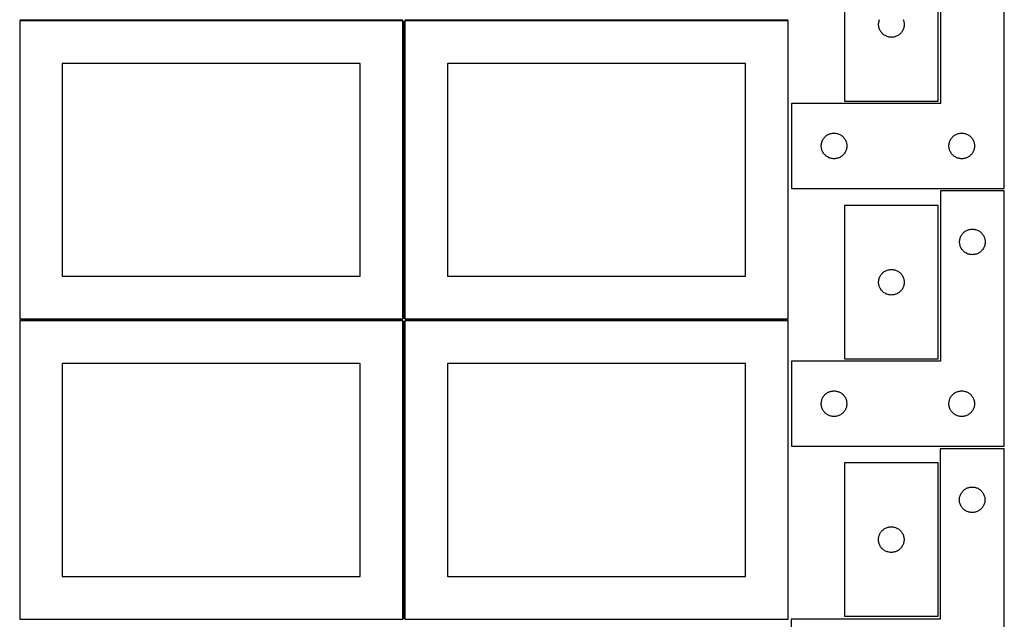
# Model space of a CAD drawing. Header units: millimetres. Extents: x 7 to 1243, y 7 to 2493.
# Tile 4 of 16: x 550 to 1243, y 429 to 852. Entities that reach past the tile are written whole.
import ezdxf

# ---------------------------------------------------------------- set-up
doc = ezdxf.new("R2010")
doc.units = ezdxf.units.MM
doc.layers.add('COMMON', color=5, linetype='CONTINUOUS', true_color=0x0000ff)
doc.layers.add('CUT', color=7, linetype='CONTINUOUS', true_color=0x000000)

msp = doc.modelspace()

# ---------------------------------------------------------------- linework, layer by layer
at = {"layer": 'COMMON'}
for p, q in [((549.583739, 851.791933), (819.583739, 851.791933)), ((820.333739, 851.041933), (820.333739, 641.041933)), ((821.08374, 851.791933), (1091.08374, 851.791933)), ((549.583739, 640.291932), (819.583739, 640.291932)), ((820.333739, 639.541932), (820.333739, 429.541932)), ((821.08374, 640.291932), (1091.08374, 640.291932))]:
    msp.add_line(p, q, dxfattribs=at)
at = {"layer": 'CUT'}
for p, q in [((1198.47761, 912.899019), (1198.47761, 792.899019)), ((1243.47761, 732.899019), (1243.47761, 912.899019)), ((1130.907782, 902.444124), (1130.907782, 794.444124)), ((1196.907782, 794.444124), (1196.907782, 902.444124)), ((819.583739, 851.041933), (549.583739, 851.041933)), ((549.583739, 851.041933), (549.583739, 641.041933)), ((819.583739, 641.041933), (819.583739, 851.041933)), ((1091.08374, 851.041933), (821.08374, 851.041933)), ((821.08374, 851.041933), (821.08374, 641.041933)), ((1091.08374, 641.041933), (1091.08374, 851.041933)), ((1154.907782, 848.444124), (1154.927052, 849.032752)), ((1154.927052, 847.855496), (1154.907782, 848.444124)), ((1154.927052, 849.032752), (1154.984778, 849.61886)), ((1154.984778, 847.269388), (1154.927052, 847.855496)), ((1154.984778, 849.61886), (1155.080714, 850.199937)), ((1155.080714, 846.688311), (1154.984778, 847.269388)), ((1155.080714, 850.199937), (1155.214449, 850.773495)), ((1155.214449, 846.114753), (1155.080714, 846.688311)), ((1155.214449, 850.773495), (1155.385411, 851.337079)), ((1155.385411, 851.337079), (1155.592866, 851.888275)), ((1172.222698, 851.888275), (1172.430153, 851.337079)), ((1172.430153, 851.337079), (1172.601114, 850.773495)), ((1172.601114, 850.773495), (1172.734849, 850.199937)), ((1172.734849, 846.688311), (1172.601114, 846.114753)), ((1172.734849, 850.199937), (1172.830786, 849.61886)), ((1172.830786, 847.269388), (1172.734849, 846.688311)), ((1172.830786, 849.61886), (1172.888512, 849.032752)), ((1172.888512, 847.855496), (1172.830786, 847.269388)), ((1172.888512, 849.032752), (1172.907782, 848.444124)), ((1172.907782, 848.444124), (1172.888512, 847.855496)), ((1155.385411, 845.551169), (1155.214449, 846.114753)), ((1155.592866, 844.999973), (1155.385411, 845.551169)), ((1155.835927, 844.463526), (1155.592866, 844.999973)), ((1156.113553, 843.944124), (1155.835927, 844.463526)), ((1156.424555, 843.443992), (1156.113553, 843.944124)), ((1156.767602, 842.965271), (1156.424555, 843.443992)), ((1157.141224, 842.510012), (1156.767602, 842.965271)), ((1157.543821, 842.080163), (1157.141224, 842.510012)), ((1157.97367, 841.677566), (1157.543821, 842.080163)), ((1158.428929, 841.303944), (1157.97367, 841.677566)), ((1158.90765, 840.960897), (1158.428929, 841.303944)), ((1159.407782, 840.649895), (1158.90765, 840.960897)), ((1159.927184, 840.372269), (1159.407782, 840.649895)), ((1160.463631, 840.129208), (1159.927184, 840.372269)), ((1161.014827, 839.921753), (1160.463631, 840.129208)), ((1161.578411, 839.750791), (1161.014827, 839.921753)), ((1162.151969, 839.617056), (1161.578411, 839.750791)), ((1162.733046, 839.52112), (1162.151969, 839.617056)), ((1165.663595, 839.617056), (1165.082518, 839.52112)), ((1166.237153, 839.750791), (1165.663595, 839.617056)), ((1166.800737, 839.921753), (1166.237153, 839.750791)), ((1167.351933, 840.129208), (1166.800737, 839.921753)), ((1167.88838, 840.372269), (1167.351933, 840.129208)), ((1168.407782, 840.649895), (1167.88838, 840.372269)), ((1168.907914, 840.960897), (1168.407782, 840.649895)), ((1169.386635, 841.303944), (1168.907914, 840.960897)), ((1169.841894, 841.677566), (1169.386635, 841.303944)), ((1170.271743, 842.080163), (1169.841894, 841.677566)), ((1170.67434, 842.510012), (1170.271743, 842.080163)), ((1171.047962, 842.965271), (1170.67434, 842.510012)), ((1171.391008, 843.443992), (1171.047962, 842.965271)), ((1171.702011, 843.944124), (1171.391008, 843.443992)), ((1171.979637, 844.463526), (1171.702011, 843.944124)), ((1172.222698, 844.999973), (1171.979637, 844.463526)), ((1172.430153, 845.551169), (1172.222698, 844.999973)), ((1172.601114, 846.114753), (1172.430153, 845.551169)), ((1163.319154, 839.463394), (1162.733046, 839.52112)), ((1163.907782, 839.444124), (1163.319154, 839.463394)), ((1164.49641, 839.463394), (1163.907782, 839.444124)), ((1165.082518, 839.52112), (1164.49641, 839.463394)), ((789.583739, 821.041933), (579.583739, 821.041933)), ((579.583739, 821.041933), (579.583739, 671.041933)), ((789.583739, 671.041933), (789.583739, 821.041933)), ((1061.08374, 821.041933), (851.08374, 821.041933)), ((851.08374, 821.041933), (851.08374, 671.041933)), ((1061.08374, 671.041933), (1061.08374, 821.041933)), ((1198.47761, 792.899019), (1093.47761, 792.899019)), ((1093.47761, 792.899019), (1093.47761, 732.899019)), ((1130.907782, 794.444124), (1196.907782, 794.444124)), ((1117.998757, 770.039199), (1118.477478, 770.382245)), ((1118.477478, 770.382245), (1118.97761, 770.693248)), ((1118.97761, 770.693248), (1119.497012, 770.970874)), ((1119.497012, 770.970874), (1120.033459, 771.213935)), ((1120.033459, 771.213935), (1120.584655, 771.42139)), ((1120.584655, 771.42139), (1121.148239, 771.592351)), ((1121.148239, 771.592351), (1121.721797, 771.726086)), ((1121.721797, 771.726086), (1122.302874, 771.822023)), ((1122.302874, 771.822023), (1122.888982, 771.879749)), ((1122.888982, 771.879749), (1123.47761, 771.899019)), ((1123.47761, 771.899019), (1124.066238, 771.879749)), ((1124.066238, 771.879749), (1124.652346, 771.822023)), ((1124.652346, 771.822023), (1125.233423, 771.726086)), ((1125.233423, 771.726086), (1125.806981, 771.592351)), ((1125.806981, 771.592351), (1126.370565, 771.42139)), ((1126.370565, 771.42139), (1126.921761, 771.213935)), ((1126.921761, 771.213935), (1127.458208, 770.970874)), ((1127.458208, 770.970874), (1127.97761, 770.693248)), ((1127.97761, 770.693248), (1128.477742, 770.382245)), ((1128.477742, 770.382245), (1128.956463, 770.039199)), ((1207.998757, 770.039199), (1208.477478, 770.382245)), ((1208.477478, 770.382245), (1208.97761, 770.693248)), ((1208.97761, 770.693248), (1209.497012, 770.970874)), ((1209.497012, 770.970874), (1210.033459, 771.213935)), ((1210.033459, 771.213935), (1210.584655, 771.42139)), ((1210.584655, 771.42139), (1211.148239, 771.592351)), ((1211.148239, 771.592351), (1211.721797, 771.726086)), ((1211.721797, 771.726086), (1212.302874, 771.822023)), ((1212.302874, 771.822023), (1212.888982, 771.879749)), ((1212.888982, 771.879749), (1213.47761, 771.899019)), ((1213.47761, 771.899019), (1214.066238, 771.879749)), ((1214.066238, 771.879749), (1214.652346, 771.822023)), ((1214.652346, 771.822023), (1215.233423, 771.726086)), ((1215.233423, 771.726086), (1215.806981, 771.592351)), ((1215.806981, 771.592351), (1216.370565, 771.42139)), ((1216.370565, 771.42139), (1216.921761, 771.213935)), ((1216.921761, 771.213935), (1217.458208, 770.970874)), ((1217.458208, 770.970874), (1217.97761, 770.693248)), ((1217.97761, 770.693248), (1218.477742, 770.382245)), ((1218.477742, 770.382245), (1218.956463, 770.039199)), ((1114.47761, 762.899019), (1114.49688, 763.487647)), ((1114.49688, 763.487647), (1114.554606, 764.073755)), ((1114.554606, 764.073755), (1114.650542, 764.654832)), ((1114.650542, 764.654832), (1114.784278, 765.22839)), ((1114.784278, 765.22839), (1114.955239, 765.791974)), ((1114.955239, 765.791974), (1115.162694, 766.34317)), ((1115.162694, 766.34317), (1115.405755, 766.879617)), ((1115.405755, 766.879617), (1115.683381, 767.399019)), ((1115.683381, 767.399019), (1115.994383, 767.899151)), ((1115.994383, 767.899151), (1116.33743, 768.377872)), ((1116.33743, 768.377872), (1116.711052, 768.833131)), ((1116.711052, 768.833131), (1117.113649, 769.26298)), ((1117.113649, 769.26298), (1117.543498, 769.665577)), ((1117.543498, 769.665577), (1117.998757, 770.039199)), ((1128.956463, 770.039199), (1129.411722, 769.665577)), ((1129.411722, 769.665577), (1129.841571, 769.26298)), ((1129.841571, 769.26298), (1130.244168, 768.833131)), ((1130.244168, 768.833131), (1130.61779, 768.377872)), ((1130.61779, 768.377872), (1130.960836, 767.899151)), ((1130.960836, 767.899151), (1131.271839, 767.399019)), ((1131.271839, 767.399019), (1131.549465, 766.879617)), ((1131.549465, 766.879617), (1131.792526, 766.34317)), ((1131.792526, 766.34317), (1131.999981, 765.791974)), ((1131.999981, 765.791974), (1132.170942, 765.22839)), ((1132.170942, 765.22839), (1132.304677, 764.654832)), ((1132.304677, 764.654832), (1132.400614, 764.073755)), ((1132.400614, 764.073755), (1132.45834, 763.487647)), ((1132.45834, 763.487647), (1132.47761, 762.899019)), ((1204.47761, 762.899019), (1204.49688, 763.487647)), ((1204.49688, 763.487647), (1204.554606, 764.073755)), ((1204.554606, 764.073755), (1204.650542, 764.654832)), ((1204.650542, 764.654832), (1204.784278, 765.22839)), ((1204.784278, 765.22839), (1204.955239, 765.791974)), ((1204.955239, 765.791974), (1205.162694, 766.34317)), ((1205.162694, 766.34317), (1205.405755, 766.879617)), ((1205.405755, 766.879617), (1205.683381, 767.399019)), ((1205.683381, 767.399019), (1205.994383, 767.899151)), ((1205.994383, 767.899151), (1206.33743, 768.377872)), ((1206.33743, 768.377872), (1206.711052, 768.833131)), ((1206.711052, 768.833131), (1207.113649, 769.26298)), ((1207.113649, 769.26298), (1207.543498, 769.665577)), ((1207.543498, 769.665577), (1207.998757, 770.039199)), ((1218.956463, 770.039199), (1219.411722, 769.665577)), ((1219.411722, 769.665577), (1219.841571, 769.26298)), ((1219.841571, 769.26298), (1220.244168, 768.833131)), ((1220.244168, 768.833131), (1220.61779, 768.377872)), ((1220.61779, 768.377872), (1220.960836, 767.899151)), ((1220.960836, 767.899151), (1221.271839, 767.399019)), ((1221.271839, 767.399019), (1221.549465, 766.879617)), ((1221.549465, 766.879617), (1221.792526, 766.34317)), ((1221.792526, 766.34317), (1221.999981, 765.791974)), ((1221.999981, 765.791974), (1222.170942, 765.22839)), ((1222.170942, 765.22839), (1222.304677, 764.654832)), ((1222.304677, 764.654832), (1222.400614, 764.073755)), ((1222.400614, 764.073755), (1222.45834, 763.487647)), ((1222.45834, 763.487647), (1222.47761, 762.899019)), ((1114.49688, 762.310391), (1114.47761, 762.899019)), ((1114.554606, 761.724283), (1114.49688, 762.310391)), ((1114.650542, 761.143206), (1114.554606, 761.724283)), ((1114.784278, 760.569648), (1114.650542, 761.143206)), ((1114.955239, 760.006064), (1114.784278, 760.569648)), ((1115.162694, 759.454868), (1114.955239, 760.006064)), ((1115.405755, 758.918421), (1115.162694, 759.454868)), ((1115.683381, 758.399019), (1115.405755, 758.918421)), ((1115.994383, 757.898887), (1115.683381, 758.399019)), ((1116.33743, 757.420166), (1115.994383, 757.898887)), ((1116.711052, 756.964907), (1116.33743, 757.420166)), ((1117.113649, 756.535058), (1116.711052, 756.964907)), ((1117.543498, 756.132461), (1117.113649, 756.535058)), ((1129.841571, 756.535058), (1129.411722, 756.132461)), ((1130.244168, 756.964907), (1129.841571, 756.535058)), ((1130.61779, 757.420166), (1130.244168, 756.964907)), ((1130.960836, 757.898887), (1130.61779, 757.420166)), ((1131.271839, 758.399019), (1130.960836, 757.898887)), ((1131.549465, 758.918421), (1131.271839, 758.399019)), ((1131.792526, 759.454868), (1131.549465, 758.918421)), ((1131.999981, 760.006064), (1131.792526, 759.454868)), ((1132.170942, 760.569648), (1131.999981, 760.006064)), ((1132.304677, 761.143206), (1132.170942, 760.569648)), ((1132.400614, 761.724283), (1132.304677, 761.143206)), ((1132.45834, 762.310391), (1132.400614, 761.724283)), ((1132.47761, 762.899019), (1132.45834, 762.310391)), ((1204.49688, 762.310391), (1204.47761, 762.899019)), ((1204.554606, 761.724283), (1204.49688, 762.310391)), ((1204.650542, 761.143206), (1204.554606, 761.724283)), ((1204.784278, 760.569648), (1204.650542, 761.143206)), ((1204.955239, 760.006064), (1204.784278, 760.569648)), ((1205.162694, 759.454868), (1204.955239, 760.006064)), ((1205.405755, 758.918421), (1205.162694, 759.454868)), ((1205.683381, 758.399019), (1205.405755, 758.918421)), ((1205.994383, 757.898887), (1205.683381, 758.399019)), ((1206.33743, 757.420166), (1205.994383, 757.898887)), ((1206.711052, 756.964907), (1206.33743, 757.420166)), ((1207.113649, 756.535058), (1206.711052, 756.964907)), ((1207.543498, 756.132461), (1207.113649, 756.535058)), ((1219.841571, 756.535058), (1219.411722, 756.132461)), ((1220.244168, 756.964907), (1219.841571, 756.535058)), ((1220.61779, 757.420166), (1220.244168, 756.964907)), ((1220.960836, 757.898887), (1220.61779, 757.420166)), ((1221.271839, 758.399019), (1220.960836, 757.898887)), ((1221.549465, 758.918421), (1221.271839, 758.399019)), ((1221.792526, 759.454868), (1221.549465, 758.918421)), ((1221.999981, 760.006064), (1221.792526, 759.454868)), ((1222.170942, 760.569648), (1221.999981, 760.006064)), ((1222.304677, 761.143206), (1222.170942, 760.569648)), ((1222.400614, 761.724283), (1222.304677, 761.143206)), ((1222.45834, 762.310391), (1222.400614, 761.724283)), ((1222.47761, 762.899019), (1222.45834, 762.310391)), ((1117.998757, 755.758839), (1117.543498, 756.132461)), ((1118.477478, 755.415792), (1117.998757, 755.758839)), ((1118.97761, 755.10479), (1118.477478, 755.415792)), ((1119.497012, 754.827164), (1118.97761, 755.10479)), ((1120.033459, 754.584103), (1119.497012, 754.827164)), ((1120.584655, 754.376648), (1120.033459, 754.584103)), ((1121.148239, 754.205686), (1120.584655, 754.376648)), ((1121.721797, 754.071951), (1121.148239, 754.205686)), ((1122.302874, 753.976015), (1121.721797, 754.071951)), ((1122.888982, 753.918289), (1122.302874, 753.976015)), ((1123.47761, 753.899019), (1122.888982, 753.918289)), ((1124.066238, 753.918289), (1123.47761, 753.899019)), ((1124.652346, 753.976015), (1124.066238, 753.918289)), ((1125.233423, 754.071951), (1124.652346, 753.976015)), ((1125.806981, 754.205686), (1125.233423, 754.071951)), ((1126.370565, 754.376648), (1125.806981, 754.205686)), ((1126.921761, 754.584103), (1126.370565, 754.376648)), ((1127.458208, 754.827164), (1126.921761, 754.584103)), ((1127.97761, 755.10479), (1127.458208, 754.827164)), ((1128.477742, 755.415792), (1127.97761, 755.10479)), ((1128.956463, 755.758839), (1128.477742, 755.415792)), ((1129.411722, 756.132461), (1128.956463, 755.758839)), ((1207.998757, 755.758839), (1207.543498, 756.132461)), ((1208.477478, 755.415792), (1207.998757, 755.758839)), ((1208.97761, 755.10479), (1208.477478, 755.415792)), ((1209.497012, 754.827164), (1208.97761, 755.10479)), ((1210.033459, 754.584103), (1209.497012, 754.827164)), ((1210.584655, 754.376648), (1210.033459, 754.584103)), ((1211.148239, 754.205686), (1210.584655, 754.376648)), ((1211.721797, 754.071951), (1211.148239, 754.205686)), ((1212.302874, 753.976015), (1211.721797, 754.071951)), ((1212.888982, 753.918289), (1212.302874, 753.976015)), ((1213.47761, 753.899019), (1212.888982, 753.918289)), ((1214.066238, 753.918289), (1213.47761, 753.899019)), ((1214.652346, 753.976015), (1214.066238, 753.918289)), ((1215.233423, 754.071951), (1214.652346, 753.976015)), ((1215.806981, 754.205686), (1215.233423, 754.071951)), ((1216.370565, 754.376648), (1215.806981, 754.205686)), ((1216.921761, 754.584103), (1216.370565, 754.376648)), ((1217.458208, 754.827164), (1216.921761, 754.584103)), ((1217.97761, 755.10479), (1217.458208, 754.827164)), ((1218.477742, 755.415792), (1217.97761, 755.10479)), ((1218.956463, 755.758839), (1218.477742, 755.415792)), ((1219.411722, 756.132461), (1218.956463, 755.758839)), ((1093.47761, 732.899019), (1243.47761, 732.899019)), ((1243.459204, 731.268099), (1198.459204, 731.268099)), ((1198.459204, 731.268099), (1198.459204, 611.268099)), ((1243.459204, 551.268099), (1243.459204, 731.268099)), ((1130.91295, 720.849822), (1130.91295, 612.849822)), ((1196.91295, 720.849822), (1130.91295, 720.849822)), ((1196.91295, 612.849822), (1196.91295, 720.849822)), ((1213.819024, 700.746951), (1214.192646, 701.202211)), ((1214.192646, 701.202211), (1214.595243, 701.63206)), ((1214.595243, 701.63206), (1215.025092, 702.034657)), ((1215.025092, 702.034657), (1215.480351, 702.408279)), ((1215.480351, 702.408279), (1215.959072, 702.751325)), ((1215.959072, 702.751325), (1216.459204, 703.062327)), ((1216.459204, 703.062327), (1216.978606, 703.339953)), ((1216.978606, 703.339953), (1217.515053, 703.583014)), ((1217.515053, 703.583014), (1218.066249, 703.79047)), ((1218.066249, 703.79047), (1218.629833, 703.961431)), ((1218.629833, 703.961431), (1219.203391, 704.095166)), ((1219.203391, 704.095166), (1219.784468, 704.191102)), ((1219.784468, 704.191102), (1220.370576, 704.248829)), ((1220.370576, 704.248829), (1220.959204, 704.268099)), ((1220.959204, 704.268099), (1221.547832, 704.248829)), ((1221.547832, 704.248829), (1222.13394, 704.191102)), ((1222.13394, 704.191102), (1222.715017, 704.095166)), ((1222.715017, 704.095166), (1223.288575, 703.961431)), ((1223.288575, 703.961431), (1223.852159, 703.79047)), ((1223.852159, 703.79047), (1224.403355, 703.583014)), ((1224.403355, 703.583014), (1224.939802, 703.339953)), ((1224.939802, 703.339953), (1225.459204, 703.062327)), ((1225.459204, 703.062327), (1225.959336, 702.751325)), ((1225.959336, 702.751325), (1226.438057, 702.408279)), ((1226.438057, 702.408279), (1226.893316, 702.034657)), ((1226.893316, 702.034657), (1227.323165, 701.63206)), ((1227.323165, 701.63206), (1227.725762, 701.202211)), ((1227.725762, 701.202211), (1228.099384, 700.746951)), ((1211.959204, 695.268099), (1211.978474, 695.856727)), ((1211.978474, 694.67947), (1211.959204, 695.268099)), ((1211.978474, 695.856727), (1212.0362, 696.442834)), ((1212.0362, 694.093363), (1211.978474, 694.67947)), ((1212.0362, 696.442834), (1212.132137, 697.023911)), ((1212.132137, 693.512286), (1212.0362, 694.093363)), ((1212.132137, 697.023911), (1212.265872, 697.59747)), ((1212.265872, 697.59747), (1212.436833, 698.161054)), ((1212.436833, 698.161054), (1212.644288, 698.712249)), ((1212.644288, 698.712249), (1212.887349, 699.248697)), ((1212.887349, 699.248697), (1213.164975, 699.768099)), ((1213.164975, 699.768099), (1213.475978, 700.268231)), ((1213.475978, 700.268231), (1213.819024, 700.746951)), ((1228.099384, 700.746951), (1228.442431, 700.268231)), ((1228.442431, 700.268231), (1228.753433, 699.768099)), ((1228.753433, 699.768099), (1229.031059, 699.248697)), ((1229.031059, 699.248697), (1229.27412, 698.712249)), ((1229.27412, 698.712249), (1229.481575, 698.161054)), ((1229.481575, 698.161054), (1229.652536, 697.59747)), ((1229.652536, 697.59747), (1229.786272, 697.023911)), ((1229.786272, 697.023911), (1229.882208, 696.442834)), ((1229.882208, 694.093363), (1229.786272, 693.512286)), ((1229.882208, 696.442834), (1229.939934, 695.856727)), ((1229.939934, 694.67947), (1229.882208, 694.093363)), ((1229.939934, 695.856727), (1229.959204, 695.268099)), ((1229.959204, 695.268099), (1229.939934, 694.67947)), ((1212.265872, 692.938727), (1212.132137, 693.512286)), ((1212.436833, 692.375143), (1212.265872, 692.938727)), ((1212.644288, 691.823948), (1212.436833, 692.375143)), ((1212.887349, 691.2875), (1212.644288, 691.823948)), ((1213.164975, 690.768099), (1212.887349, 691.2875)), ((1213.475978, 690.267966), (1213.164975, 690.768099)), ((1213.819024, 689.789246), (1213.475978, 690.267966)), ((1214.192646, 689.333986), (1213.819024, 689.789246)), ((1214.595243, 688.904137), (1214.192646, 689.333986)), ((1215.025092, 688.50154), (1214.595243, 688.904137)), ((1215.480351, 688.127918), (1215.025092, 688.50154)), ((1215.959072, 687.784872), (1215.480351, 688.127918)), ((1216.459204, 687.47387), (1215.959072, 687.784872)), ((1216.978606, 687.196244), (1216.459204, 687.47387)), ((1217.515053, 686.953183), (1216.978606, 687.196244)), ((1224.939802, 687.196244), (1224.403355, 686.953183)), ((1225.459204, 687.47387), (1224.939802, 687.196244)), ((1225.959336, 687.784872), (1225.459204, 687.47387)), ((1226.438057, 688.127918), (1225.959336, 687.784872)), ((1226.893316, 688.50154), (1226.438057, 688.127918)), ((1227.323165, 688.904137), (1226.893316, 688.50154)), ((1227.725762, 689.333986), (1227.323165, 688.904137)), ((1228.099384, 689.789246), (1227.725762, 689.333986)), ((1228.442431, 690.267966), (1228.099384, 689.789246)), ((1228.753433, 690.768099), (1228.442431, 690.267966)), ((1229.031059, 691.2875), (1228.753433, 690.768099)), ((1229.27412, 691.823948), (1229.031059, 691.2875)), ((1229.481575, 692.375143), (1229.27412, 691.823948)), ((1229.652536, 692.938727), (1229.481575, 692.375143)), ((1229.786272, 693.512286), (1229.652536, 692.938727)), ((1218.066249, 686.745727), (1217.515053, 686.953183)), ((1218.629833, 686.574766), (1218.066249, 686.745727)), ((1219.203391, 686.441031), (1218.629833, 686.574766)), ((1219.784468, 686.345095), (1219.203391, 686.441031)), ((1220.370576, 686.287368), (1219.784468, 686.345095)), ((1220.959204, 686.268099), (1220.370576, 686.287368)), ((1221.547832, 686.287368), (1220.959204, 686.268099)), ((1222.13394, 686.345095), (1221.547832, 686.287368)), ((1222.715017, 686.441031), (1222.13394, 686.345095)), ((1223.288575, 686.574766), (1222.715017, 686.441031)), ((1223.852159, 686.745727), (1223.288575, 686.574766)), ((1224.403355, 686.953183), (1223.852159, 686.745727)), ((1157.146392, 672.783934), (1157.548989, 673.213783)), ((1157.548989, 673.213783), (1157.978838, 673.61638)), ((1157.978838, 673.61638), (1158.434097, 673.990002)), ((1158.434097, 673.990002), (1158.912818, 674.333048)), ((1158.912818, 674.333048), (1159.41295, 674.64405)), ((1159.41295, 674.64405), (1159.932352, 674.921676)), ((1159.932352, 674.921676), (1160.468799, 675.164738)), ((1160.468799, 675.164738), (1161.019995, 675.372193)), ((1161.019995, 675.372193), (1161.583579, 675.543154)), ((1161.583579, 675.543154), (1162.157137, 675.676889)), ((1162.157137, 675.676889), (1162.738214, 675.772825)), ((1162.738214, 675.772825), (1163.324322, 675.830552)), ((1163.324322, 675.830552), (1163.91295, 675.849822)), ((1163.91295, 675.849822), (1164.501578, 675.830552)), ((1164.501578, 675.830552), (1165.087686, 675.772825)), ((1165.087686, 675.772825), (1165.668763, 675.676889)), ((1165.668763, 675.676889), (1166.242321, 675.543154)), ((1166.242321, 675.543154), (1166.805905, 675.372193)), ((1166.805905, 675.372193), (1167.357101, 675.164738)), ((1167.357101, 675.164738), (1167.893548, 674.921676)), ((1167.893548, 674.921676), (1168.41295, 674.64405)), ((1168.41295, 674.64405), (1168.913082, 674.333048)), ((1168.913082, 674.333048), (1169.391803, 673.990002)), ((1169.391803, 673.990002), (1169.847062, 673.61638)), ((1169.847062, 673.61638), (1170.276911, 673.213783)), ((1170.276911, 673.213783), (1170.679508, 672.783934)), ((579.583739, 671.041933), (789.583739, 671.041933)), ((851.08374, 671.041933), (1061.08374, 671.041933)), ((1154.91295, 666.849822), (1154.93222, 667.43845)), ((1154.93222, 666.261194), (1154.91295, 666.849822)), ((1154.93222, 667.43845), (1154.989946, 668.024557)), ((1154.989946, 665.675086), (1154.93222, 666.261194)), ((1154.989946, 668.024557), (1155.085882, 668.605635)), ((1155.085882, 668.605635), (1155.219617, 669.179193)), ((1155.219617, 669.179193), (1155.390579, 669.742777)), ((1155.390579, 669.742777), (1155.598034, 670.293973)), ((1155.598034, 670.293973), (1155.841095, 670.83042)), ((1155.841095, 670.83042), (1156.118721, 671.349822)), ((1156.118721, 671.349822), (1156.429723, 671.849954)), ((1156.429723, 671.849954), (1156.77277, 672.328675)), ((1156.77277, 672.328675), (1157.146392, 672.783934)), ((1170.679508, 672.783934), (1171.05313, 672.328675)), ((1171.05313, 672.328675), (1171.396176, 671.849954)), ((1171.396176, 671.849954), (1171.707179, 671.349822)), ((1171.707179, 671.349822), (1171.984805, 670.83042)), ((1171.984805, 670.83042), (1172.227866, 670.293973)), ((1172.227866, 670.293973), (1172.435321, 669.742777)), ((1172.435321, 669.742777), (1172.606282, 669.179193)), ((1172.606282, 669.179193), (1172.740017, 668.605635)), ((1172.740017, 668.605635), (1172.835954, 668.024557)), ((1172.835954, 668.024557), (1172.89368, 667.43845)), ((1172.89368, 666.261194), (1172.835954, 665.675086)), ((1172.89368, 667.43845), (1172.91295, 666.849822)), ((1172.91295, 666.849822), (1172.89368, 666.261194)), ((1155.085882, 665.094009), (1154.989946, 665.675086)), ((1155.219617, 664.52045), (1155.085882, 665.094009)), ((1155.390579, 663.956867), (1155.219617, 664.52045)), ((1155.598034, 663.405671), (1155.390579, 663.956867)), ((1155.841095, 662.869224), (1155.598034, 663.405671)), ((1156.118721, 662.349822), (1155.841095, 662.869224)), ((1156.429723, 661.84969), (1156.118721, 662.349822)), ((1156.77277, 661.370969), (1156.429723, 661.84969)), ((1157.146392, 660.915709), (1156.77277, 661.370969)), ((1157.548989, 660.485861), (1157.146392, 660.915709)), ((1157.978838, 660.083263), (1157.548989, 660.485861)), ((1158.434097, 659.709642), (1157.978838, 660.083263)), ((1158.912818, 659.366595), (1158.434097, 659.709642)), ((1159.41295, 659.055593), (1158.912818, 659.366595)), ((1168.913082, 659.366595), (1168.41295, 659.055593)), ((1169.391803, 659.709642), (1168.913082, 659.366595)), ((1169.847062, 660.083263), (1169.391803, 659.709642)), ((1170.276911, 660.485861), (1169.847062, 660.083263)), ((1170.679508, 660.915709), (1170.276911, 660.485861)), ((1171.05313, 661.370969), (1170.679508, 660.915709)), ((1171.396176, 661.84969), (1171.05313, 661.370969)), ((1171.707179, 662.349822), (1171.396176, 661.84969)), ((1171.984805, 662.869224), (1171.707179, 662.349822)), ((1172.227866, 663.405671), (1171.984805, 662.869224)), ((1172.435321, 663.956867), (1172.227866, 663.405671)), ((1172.606282, 664.52045), (1172.435321, 663.956867)), ((1172.740017, 665.094009), (1172.606282, 664.52045)), ((1172.835954, 665.675086), (1172.740017, 665.094009)), ((1159.932352, 658.777967), (1159.41295, 659.055593)), ((1160.468799, 658.534906), (1159.932352, 658.777967)), ((1161.019995, 658.327451), (1160.468799, 658.534906)), ((1161.583579, 658.156489), (1161.019995, 658.327451)), ((1162.157137, 658.022754), (1161.583579, 658.156489)), ((1162.738214, 657.926818), (1162.157137, 658.022754)), ((1163.324322, 657.869091), (1162.738214, 657.926818)), ((1163.91295, 657.849822), (1163.324322, 657.869091)), ((1164.501578, 657.869091), (1163.91295, 657.849822)), ((1165.087686, 657.926818), (1164.501578, 657.869091)), ((1165.668763, 658.022754), (1165.087686, 657.926818)), ((1166.242321, 658.156489), (1165.668763, 658.022754)), ((1166.805905, 658.327451), (1166.242321, 658.156489)), ((1167.357101, 658.534906), (1166.805905, 658.327451)), ((1167.893548, 658.777967), (1167.357101, 658.534906)), ((1168.41295, 659.055593), (1167.893548, 658.777967)), ((549.583739, 641.041933), (819.583739, 641.041933)), ((819.583739, 639.541932), (549.583739, 639.541932)), ((549.583739, 639.541932), (549.583739, 429.541932)), ((819.583739, 429.541932), (819.583739, 639.541932)), ((821.08374, 641.041933), (1091.08374, 641.041933)), ((1091.08374, 639.541932), (821.08374, 639.541932)), ((821.08374, 639.541932), (821.08374, 429.541932)), ((1091.08374, 429.541932), (1091.08374, 639.541932)), ((1198.459204, 611.268099), (1093.459204, 611.268099)), ((1093.459204, 611.268099), (1093.459204, 551.268099)), ((1130.91295, 612.849822), (1196.91295, 612.849822)), ((789.583739, 609.541932), (579.583739, 609.541932)), ((579.583739, 609.541932), (579.583739, 459.541932)), ((789.583739, 459.541932), (789.583739, 609.541932)), ((1061.08374, 609.541932), (851.08374, 609.541932)), ((851.08374, 609.541932), (851.08374, 459.541932)), ((1061.08374, 459.541932), (1061.08374, 609.541932)), ((1120.566249, 589.79047), (1121.129833, 589.961431)), ((1121.129833, 589.961431), (1121.703391, 590.095166)), ((1121.703391, 590.095166), (1122.284468, 590.191102)), ((1122.284468, 590.191102), (1122.870576, 590.248829)), ((1122.870576, 590.248829), (1123.459204, 590.268099)), ((1123.459204, 590.268099), (1124.047832, 590.248829)), ((1124.047832, 590.248829), (1124.63394, 590.191102)), ((1124.63394, 590.191102), (1125.215017, 590.095166)), ((1125.215017, 590.095166), (1125.788575, 589.961431)), ((1125.788575, 589.961431), (1126.352159, 589.79047)), ((1210.566249, 589.79047), (1211.129833, 589.961431)), ((1211.129833, 589.961431), (1211.703391, 590.095166)), ((1211.703391, 590.095166), (1212.284468, 590.191102)), ((1212.284468, 590.191102), (1212.870576, 590.248829)), ((1212.870576, 590.248829), (1213.459204, 590.268099)), ((1213.459204, 590.268099), (1214.047832, 590.248829)), ((1214.047832, 590.248829), (1214.63394, 590.191102)), ((1214.63394, 590.191102), (1215.215017, 590.095166)), ((1215.215017, 590.095166), (1215.788575, 589.961431)), ((1215.788575, 589.961431), (1216.352159, 589.79047)), ((1114.5362, 582.442834), (1114.632137, 583.023911)), ((1114.632137, 583.023911), (1114.765872, 583.59747)), ((1114.765872, 583.59747), (1114.936833, 584.161054)), ((1114.936833, 584.161054), (1115.144288, 584.712249)), ((1115.144288, 584.712249), (1115.387349, 585.248697)), ((1115.387349, 585.248697), (1115.664975, 585.768099)), ((1115.664975, 585.768099), (1115.975978, 586.268231)), ((1115.975978, 586.268231), (1116.319024, 586.746951)), ((1116.319024, 586.746951), (1116.692646, 587.202211)), ((1116.692646, 587.202211), (1117.095243, 587.63206)), ((1117.095243, 587.63206), (1117.525092, 588.034657)), ((1117.525092, 588.034657), (1117.980351, 588.408279)), ((1117.980351, 588.408279), (1118.459072, 588.751325)), ((1118.459072, 588.751325), (1118.959204, 589.062327)), ((1118.959204, 589.062327), (1119.478606, 589.339953)), ((1119.478606, 589.339953), (1120.015053, 589.583014)), ((1120.015053, 589.583014), (1120.566249, 589.79047)), ((1126.352159, 589.79047), (1126.903355, 589.583014)), ((1126.903355, 589.583014), (1127.439802, 589.339953)), ((1127.439802, 589.339953), (1127.959204, 589.062327)), ((1127.959204, 589.062327), (1128.459336, 588.751325)), ((1128.459336, 588.751325), (1128.938057, 588.408279)), ((1128.938057, 588.408279), (1129.393316, 588.034657)), ((1129.393316, 588.034657), (1129.823165, 587.63206)), ((1129.823165, 587.63206), (1130.225762, 587.202211)), ((1130.225762, 587.202211), (1130.599384, 586.746951)), ((1130.599384, 586.746951), (1130.942431, 586.268231)), ((1130.942431, 586.268231), (1131.253433, 585.768099)), ((1131.253433, 585.768099), (1131.531059, 585.248697)), ((1131.531059, 585.248697), (1131.77412, 584.712249)), ((1131.77412, 584.712249), (1131.981575, 584.161054)), ((1131.981575, 584.161054), (1132.152536, 583.59747)), ((1132.152536, 583.59747), (1132.286272, 583.023911)), ((1132.286272, 583.023911), (1132.382208, 582.442834)), ((1204.5362, 582.442834), (1204.632137, 583.023911)), ((1204.632137, 583.023911), (1204.765872, 583.59747)), ((1204.765872, 583.59747), (1204.936833, 584.161054)), ((1204.936833, 584.161054), (1205.144288, 584.712249)), ((1205.144288, 584.712249), (1205.387349, 585.248697)), ((1205.387349, 585.248697), (1205.664975, 585.768099)), ((1205.664975, 585.768099), (1205.975978, 586.268231)), ((1205.975978, 586.268231), (1206.319024, 586.746951)), ((1206.319024, 586.746951), (1206.692646, 587.202211)), ((1206.692646, 587.202211), (1207.095243, 587.63206)), ((1207.095243, 587.63206), (1207.525092, 588.034657)), ((1207.525092, 588.034657), (1207.980351, 588.408279)), ((1207.980351, 588.408279), (1208.459072, 588.751325)), ((1208.459072, 588.751325), (1208.959204, 589.062327)), ((1208.959204, 589.062327), (1209.478606, 589.339953)), ((1209.478606, 589.339953), (1210.015053, 589.583014)), ((1210.015053, 589.583014), (1210.566249, 589.79047)), ((1216.352159, 589.79047), (1216.903355, 589.583014)), ((1216.903355, 589.583014), (1217.439802, 589.339953)), ((1217.439802, 589.339953), (1217.959204, 589.062327)), ((1217.959204, 589.062327), (1218.459336, 588.751325)), ((1218.459336, 588.751325), (1218.938057, 588.408279)), ((1218.938057, 588.408279), (1219.393316, 588.034657)), ((1219.393316, 588.034657), (1219.823165, 587.63206)), ((1219.823165, 587.63206), (1220.225762, 587.202211)), ((1220.225762, 587.202211), (1220.599384, 586.746951)), ((1220.599384, 586.746951), (1220.942431, 586.268231)), ((1220.942431, 586.268231), (1221.253433, 585.768099)), ((1221.253433, 585.768099), (1221.531059, 585.248697)), ((1221.531059, 585.248697), (1221.77412, 584.712249)), ((1221.77412, 584.712249), (1221.981575, 584.161054)), ((1221.981575, 584.161054), (1222.152536, 583.59747)), ((1222.152536, 583.59747), (1222.286272, 583.023911)), ((1222.286272, 583.023911), (1222.382208, 582.442834)), ((1114.459204, 581.268099), (1114.478474, 581.856727)), ((1114.478474, 580.67947), (1114.459204, 581.268099)), ((1114.478474, 581.856727), (1114.5362, 582.442834)), ((1114.5362, 580.093363), (1114.478474, 580.67947)), ((1114.632137, 579.512286), (1114.5362, 580.093363)), ((1114.765872, 578.938727), (1114.632137, 579.512286)), ((1114.936833, 578.375143), (1114.765872, 578.938727)), ((1115.144288, 577.823948), (1114.936833, 578.375143)), ((1115.387349, 577.2875), (1115.144288, 577.823948)), ((1115.664975, 576.768099), (1115.387349, 577.2875)), ((1115.975978, 576.267966), (1115.664975, 576.768099)), ((1116.319024, 575.789246), (1115.975978, 576.267966)), ((1130.942431, 576.267966), (1130.599384, 575.789246)), ((1131.253433, 576.768099), (1130.942431, 576.267966)), ((1131.531059, 577.2875), (1131.253433, 576.768099)), ((1131.77412, 577.823948), (1131.531059, 577.2875)), ((1131.981575, 578.375143), (1131.77412, 577.823948)), ((1132.152536, 578.938727), (1131.981575, 578.375143)), ((1132.286272, 579.512286), (1132.152536, 578.938727)), ((1132.382208, 580.093363), (1132.286272, 579.512286)), ((1132.382208, 582.442834), (1132.439934, 581.856727)), ((1132.439934, 580.67947), (1132.382208, 580.093363)), ((1132.439934, 581.856727), (1132.459204, 581.268099)), ((1132.459204, 581.268099), (1132.439934, 580.67947)), ((1204.459204, 581.268099), (1204.478474, 581.856727)), ((1204.478474, 580.67947), (1204.459204, 581.268099)), ((1204.478474, 581.856727), (1204.5362, 582.442834)), ((1204.5362, 580.093363), (1204.478474, 580.67947)), ((1204.632137, 579.512286), (1204.5362, 580.093363)), ((1204.765872, 578.938727), (1204.632137, 579.512286)), ((1204.936833, 578.375143), (1204.765872, 578.938727)), ((1205.144288, 577.823948), (1204.936833, 578.375143)), ((1205.387349, 577.2875), (1205.144288, 577.823948)), ((1205.664975, 576.768099), (1205.387349, 577.2875)), ((1205.975978, 576.267966), (1205.664975, 576.768099)), ((1206.319024, 575.789246), (1205.975978, 576.267966)), ((1220.942431, 576.267966), (1220.599384, 575.789246)), ((1221.253433, 576.768099), (1220.942431, 576.267966)), ((1221.531059, 577.2875), (1221.253433, 576.768099)), ((1221.77412, 577.823948), (1221.531059, 577.2875)), ((1221.981575, 578.375143), (1221.77412, 577.823948)), ((1222.152536, 578.938727), (1221.981575, 578.375143)), ((1222.286272, 579.512286), (1222.152536, 578.938727)), ((1222.382208, 580.093363), (1222.286272, 579.512286)), ((1222.382208, 582.442834), (1222.439934, 581.856727)), ((1222.439934, 580.67947), (1222.382208, 580.093363)), ((1222.439934, 581.856727), (1222.459204, 581.268099)), ((1222.459204, 581.268099), (1222.439934, 580.67947)), ((1116.692646, 575.333986), (1116.319024, 575.789246)), ((1117.095243, 574.904137), (1116.692646, 575.333986)), ((1117.525092, 574.50154), (1117.095243, 574.904137)), ((1117.980351, 574.127918), (1117.525092, 574.50154)), ((1118.459072, 573.784872), (1117.980351, 574.127918)), ((1118.959204, 573.47387), (1118.459072, 573.784872)), ((1119.478606, 573.196244), (1118.959204, 573.47387)), ((1120.015053, 572.953183), (1119.478606, 573.196244)), ((1120.566249, 572.745727), (1120.015053, 572.953183)), ((1121.129833, 572.574766), (1120.566249, 572.745727)), ((1121.703391, 572.441031), (1121.129833, 572.574766)), ((1122.284468, 572.345095), (1121.703391, 572.441031)), ((1122.870576, 572.287368), (1122.284468, 572.345095)), ((1123.459204, 572.268099), (1122.870576, 572.287368)), ((1124.047832, 572.287368), (1123.459204, 572.268099)), ((1124.63394, 572.345095), (1124.047832, 572.287368)), ((1125.215017, 572.441031), (1124.63394, 572.345095)), ((1125.788575, 572.574766), (1125.215017, 572.441031)), ((1126.352159, 572.745727), (1125.788575, 572.574766)), ((1126.903355, 572.953183), (1126.352159, 572.745727)), ((1127.439802, 573.196244), (1126.903355, 572.953183)), ((1127.959204, 573.47387), (1127.439802, 573.196244)), ((1128.459336, 573.784872), (1127.959204, 573.47387)), ((1128.938057, 574.127918), (1128.459336, 573.784872)), ((1129.393316, 574.50154), (1128.938057, 574.127918)), ((1129.823165, 574.904137), (1129.393316, 574.50154)), ((1130.225762, 575.333986), (1129.823165, 574.904137)), ((1130.599384, 575.789246), (1130.225762, 575.333986)), ((1206.692646, 575.333986), (1206.319024, 575.789246)), ((1207.095243, 574.904137), (1206.692646, 575.333986)), ((1207.525092, 574.50154), (1207.095243, 574.904137)), ((1207.980351, 574.127918), (1207.525092, 574.50154)), ((1208.459072, 573.784872), (1207.980351, 574.127918)), ((1208.959204, 573.47387), (1208.459072, 573.784872)), ((1209.478606, 573.196244), (1208.959204, 573.47387)), ((1210.015053, 572.953183), (1209.478606, 573.196244)), ((1210.566249, 572.745727), (1210.015053, 572.953183)), ((1211.129833, 572.574766), (1210.566249, 572.745727)), ((1211.703391, 572.441031), (1211.129833, 572.574766)), ((1212.284468, 572.345095), (1211.703391, 572.441031)), ((1212.870576, 572.287368), (1212.284468, 572.345095)), ((1213.459204, 572.268099), (1212.870576, 572.287368)), ((1214.047832, 572.287368), (1213.459204, 572.268099)), ((1214.63394, 572.345095), (1214.047832, 572.287368)), ((1215.215017, 572.441031), (1214.63394, 572.345095)), ((1215.788575, 572.574766), (1215.215017, 572.441031)), ((1216.352159, 572.745727), (1215.788575, 572.574766)), ((1216.903355, 572.953183), (1216.352159, 572.745727)), ((1217.439802, 573.196244), (1216.903355, 572.953183)), ((1217.959204, 573.47387), (1217.439802, 573.196244)), ((1218.459336, 573.784872), (1217.959204, 573.47387)), ((1218.938057, 574.127918), (1218.459336, 573.784872)), ((1219.393316, 574.50154), (1218.938057, 574.127918)), ((1219.823165, 574.904137), (1219.393316, 574.50154)), ((1220.225762, 575.333986), (1219.823165, 574.904137)), ((1220.599384, 575.789246), (1220.225762, 575.333986)), ((1093.459204, 551.268099), (1243.459204, 551.268099)), ((1243.339041, 549.562044), (1198.339041, 549.562044)), ((1198.339041, 549.562044), (1198.339041, 429.562044)), ((1243.339041, 369.562044), (1243.339041, 549.562044)), ((1130.807603, 539.501158), (1130.807603, 431.501158)), ((1196.807603, 539.501158), (1130.807603, 539.501158)), ((1196.807603, 431.501158), (1196.807603, 539.501158)), ((1214.904929, 520.328602), (1215.360188, 520.702224)), ((1215.360188, 520.702224), (1215.838909, 521.04527)), ((1215.838909, 521.04527), (1216.339041, 521.356272)), ((1216.339041, 521.356272), (1216.858443, 521.633899)), ((1216.858443, 521.633899), (1217.39489, 521.87696)), ((1217.39489, 521.87696), (1217.946086, 522.084415)), ((1217.946086, 522.084415), (1218.50967, 522.255376)), ((1218.50967, 522.255376), (1219.083228, 522.389111)), ((1219.083228, 522.389111), (1219.664305, 522.485048)), ((1219.664305, 522.485048), (1220.250413, 522.542774)), ((1220.250413, 522.542774), (1220.839041, 522.562044)), ((1220.839041, 522.562044), (1221.427669, 522.542774)), ((1221.427669, 522.542774), (1222.013777, 522.485048)), ((1222.013777, 522.485048), (1222.594854, 522.389111)), ((1222.594854, 522.389111), (1223.168412, 522.255376)), ((1223.168412, 522.255376), (1223.731996, 522.084415)), ((1223.731996, 522.084415), (1224.283192, 521.87696)), ((1224.283192, 521.87696), (1224.819639, 521.633899)), ((1224.819639, 521.633899), (1225.339041, 521.356272)), ((1225.339041, 521.356272), (1225.839173, 521.04527)), ((1225.839173, 521.04527), (1226.317894, 520.702224)), ((1226.317894, 520.702224), (1226.773153, 520.328602)), ((1211.839041, 513.562044), (1211.858311, 514.150672)), ((1211.858311, 512.973416), (1211.839041, 513.562044)), ((1211.858311, 514.150672), (1211.916037, 514.73678)), ((1211.916037, 514.73678), (1212.011974, 515.317857)), ((1212.011974, 515.317857), (1212.145709, 515.891415)), ((1212.145709, 515.891415), (1212.31667, 516.454999)), ((1212.31667, 516.454999), (1212.524125, 517.006195)), ((1212.524125, 517.006195), (1212.767186, 517.542642)), ((1212.767186, 517.542642), (1213.044812, 518.062044)), ((1213.044812, 518.062044), (1213.355815, 518.562176)), ((1213.355815, 518.562176), (1213.698861, 519.040897)), ((1213.698861, 519.040897), (1214.072483, 519.496156)), ((1214.072483, 519.496156), (1214.47508, 519.926005)), ((1214.47508, 519.926005), (1214.904929, 520.328602)), ((1226.773153, 520.328602), (1227.203002, 519.926005)), ((1227.203002, 519.926005), (1227.605599, 519.496156)), ((1227.605599, 519.496156), (1227.979221, 519.040897)), ((1227.979221, 519.040897), (1228.322268, 518.562176)), ((1228.322268, 518.562176), (1228.63327, 518.062044)), ((1228.63327, 518.062044), (1228.910896, 517.542642)), ((1228.910896, 517.542642), (1229.153957, 517.006195)), ((1229.153957, 517.006195), (1229.361412, 516.454999)), ((1229.361412, 516.454999), (1229.532373, 515.891415)), ((1229.532373, 515.891415), (1229.666109, 515.317857)), ((1229.666109, 515.317857), (1229.762045, 514.73678)), ((1229.762045, 514.73678), (1229.819771, 514.150672)), ((1229.819771, 514.150672), (1229.839041, 513.562044)), ((1229.839041, 513.562044), (1229.819771, 512.973416)), ((1211.916037, 512.387308), (1211.858311, 512.973416)), ((1212.011974, 511.806231), (1211.916037, 512.387308)), ((1212.145709, 511.232672), (1212.011974, 511.806231)), ((1212.31667, 510.669089), (1212.145709, 511.232672)), ((1212.524125, 510.117893), (1212.31667, 510.669089)), ((1212.767186, 509.581446), (1212.524125, 510.117893)), ((1213.044812, 509.062044), (1212.767186, 509.581446)), ((1213.355815, 508.561912), (1213.044812, 509.062044)), ((1213.698861, 508.083191), (1213.355815, 508.561912)), ((1214.072483, 507.627932), (1213.698861, 508.083191)), ((1214.47508, 507.198083), (1214.072483, 507.627932)), ((1214.904929, 506.795486), (1214.47508, 507.198083)), ((1215.360188, 506.421864), (1214.904929, 506.795486)), ((1226.773153, 506.795486), (1226.317894, 506.421864)), ((1227.203002, 507.198083), (1226.773153, 506.795486)), ((1227.605599, 507.627932), (1227.203002, 507.198083)), ((1227.979221, 508.083191), (1227.605599, 507.627932)), ((1228.322268, 508.561912), (1227.979221, 508.083191)), ((1228.63327, 509.062044), (1228.322268, 508.561912)), ((1228.910896, 509.581446), (1228.63327, 509.062044)), ((1229.153957, 510.117893), (1228.910896, 509.581446)), ((1229.361412, 510.669089), (1229.153957, 510.117893)), ((1229.532373, 511.232672), (1229.361412, 510.669089)), ((1229.666109, 511.806231), (1229.532373, 511.232672)), ((1229.762045, 512.387308), (1229.666109, 511.806231)), ((1229.819771, 512.973416), (1229.762045, 512.387308)), ((1215.838909, 506.078817), (1215.360188, 506.421864)), ((1216.339041, 505.767815), (1215.838909, 506.078817)), ((1216.858443, 505.490189), (1216.339041, 505.767815)), ((1217.39489, 505.247128), (1216.858443, 505.490189)), ((1217.946086, 505.039673), (1217.39489, 505.247128)), ((1218.50967, 504.868711), (1217.946086, 505.039673)), ((1219.083228, 504.734976), (1218.50967, 504.868711)), ((1219.664305, 504.63904), (1219.083228, 504.734976)), ((1220.250413, 504.581314), (1219.664305, 504.63904)), ((1220.839041, 504.562044), (1220.250413, 504.581314)), ((1221.427669, 504.581314), (1220.839041, 504.562044)), ((1222.013777, 504.63904), (1221.427669, 504.581314)), ((1222.594854, 504.734976), (1222.013777, 504.63904)), ((1223.168412, 504.868711), (1222.594854, 504.734976)), ((1223.731996, 505.039673), (1223.168412, 504.868711)), ((1224.283192, 505.247128), (1223.731996, 505.039673)), ((1224.819639, 505.490189), (1224.283192, 505.247128)), ((1225.339041, 505.767815), (1224.819639, 505.490189)), ((1225.839173, 506.078817), (1225.339041, 505.767815)), ((1226.317894, 506.421864), (1225.839173, 506.078817)), ((1158.32875, 492.641338), (1158.807471, 492.984385)), ((1158.807471, 492.984385), (1159.307603, 493.295387)), ((1159.307603, 493.295387), (1159.827005, 493.573013)), ((1159.827005, 493.573013), (1160.363452, 493.816074)), ((1160.363452, 493.816074), (1160.914648, 494.02353)), ((1160.914648, 494.02353), (1161.478232, 494.194491)), ((1161.478232, 494.194491), (1162.05179, 494.328226)), ((1162.05179, 494.328226), (1162.632868, 494.424162)), ((1162.632868, 494.424162), (1163.218975, 494.481889)), ((1163.218975, 494.481889), (1163.807603, 494.501158)), ((1163.807603, 494.501158), (1164.396231, 494.481889)), ((1164.396231, 494.481889), (1164.982339, 494.424162)), ((1164.982339, 494.424162), (1165.563416, 494.328226)), ((1165.563416, 494.328226), (1166.136975, 494.194491)), ((1166.136975, 494.194491), (1166.700558, 494.02353)), ((1166.700558, 494.02353), (1167.251754, 493.816074)), ((1167.251754, 493.816074), (1167.788201, 493.573013)), ((1167.788201, 493.573013), (1168.307603, 493.295387)), ((1168.307603, 493.295387), (1168.807735, 492.984385)), ((1168.807735, 492.984385), (1169.286456, 492.641338)), ((1154.807603, 485.501158), (1154.826873, 486.089787)), ((1154.826873, 486.089787), (1154.884599, 486.675894)), ((1154.884599, 486.675894), (1154.980536, 487.256971)), ((1154.980536, 487.256971), (1155.114271, 487.83053)), ((1155.114271, 487.83053), (1155.285232, 488.394114)), ((1155.285232, 488.394114), (1155.492687, 488.945309)), ((1155.492687, 488.945309), (1155.735749, 489.481757)), ((1155.735749, 489.481757), (1156.013375, 490.001158)), ((1156.013375, 490.001158), (1156.324377, 490.50129)), ((1156.324377, 490.50129), (1156.667423, 490.980011)), ((1156.667423, 490.980011), (1157.041045, 491.435271)), ((1157.041045, 491.435271), (1157.443642, 491.865119)), ((1157.443642, 491.865119), (1157.873491, 492.267717)), ((1157.873491, 492.267717), (1158.32875, 492.641338)), ((1169.286456, 492.641338), (1169.741716, 492.267717)), ((1169.741716, 492.267717), (1170.171564, 491.865119)), ((1170.171564, 491.865119), (1170.574162, 491.435271)), ((1170.574162, 491.435271), (1170.947783, 490.980011)), ((1170.947783, 490.980011), (1171.29083, 490.50129)), ((1171.29083, 490.50129), (1171.601832, 490.001158)), ((1171.601832, 490.001158), (1171.879458, 489.481757)), ((1171.879458, 489.481757), (1172.122519, 488.945309)), ((1172.122519, 488.945309), (1172.329974, 488.394114)), ((1172.329974, 488.394114), (1172.500936, 487.83053)), ((1172.500936, 487.83053), (1172.634671, 487.256971)), ((1172.634671, 487.256971), (1172.730607, 486.675894)), ((1172.730607, 486.675894), (1172.788334, 486.089787)), ((1172.788334, 486.089787), (1172.807603, 485.501158)), ((1154.826873, 484.91253), (1154.807603, 485.501158)), ((1154.884599, 484.326423), (1154.826873, 484.91253)), ((1154.980536, 483.745345), (1154.884599, 484.326423)), ((1155.114271, 483.171787), (1154.980536, 483.745345)), ((1155.285232, 482.608203), (1155.114271, 483.171787)), ((1155.492687, 482.057007), (1155.285232, 482.608203)), ((1155.735749, 481.52056), (1155.492687, 482.057007)), ((1156.013375, 481.001158), (1155.735749, 481.52056)), ((1156.324377, 480.501026), (1156.013375, 481.001158)), ((1156.667423, 480.022306), (1156.324377, 480.501026)), ((1157.041045, 479.567046), (1156.667423, 480.022306)), ((1157.443642, 479.137197), (1157.041045, 479.567046)), ((1157.873491, 478.7346), (1157.443642, 479.137197)), ((1170.171564, 479.137197), (1169.741716, 478.7346)), ((1170.574162, 479.567046), (1170.171564, 479.137197)), ((1170.947783, 480.022306), (1170.574162, 479.567046)), ((1171.29083, 480.501026), (1170.947783, 480.022306)), ((1171.601832, 481.001158), (1171.29083, 480.501026)), ((1171.879458, 481.52056), (1171.601832, 481.001158)), ((1172.122519, 482.057007), (1171.879458, 481.52056)), ((1172.329974, 482.608203), (1172.122519, 482.057007)), ((1172.500936, 483.171787), (1172.329974, 482.608203)), ((1172.634671, 483.745345), (1172.500936, 483.171787)), ((1172.730607, 484.326423), (1172.634671, 483.745345)), ((1172.788334, 484.91253), (1172.730607, 484.326423)), ((1172.807603, 485.501158), (1172.788334, 484.91253)), ((1158.32875, 478.360978), (1157.873491, 478.7346)), ((1158.807471, 478.017932), (1158.32875, 478.360978)), ((1159.307603, 477.70693), (1158.807471, 478.017932)), ((1159.827005, 477.429304), (1159.307603, 477.70693)), ((1160.363452, 477.186243), (1159.827005, 477.429304)), ((1160.914648, 476.978787), (1160.363452, 477.186243)), ((1161.478232, 476.807826), (1160.914648, 476.978787)), ((1162.05179, 476.674091), (1161.478232, 476.807826)), ((1162.632868, 476.578155), (1162.05179, 476.674091)), ((1163.218975, 476.520428), (1162.632868, 476.578155)), ((1163.807603, 476.501158), (1163.218975, 476.520428)), ((1164.396231, 476.520428), (1163.807603, 476.501158)), ((1164.982339, 476.578155), (1164.396231, 476.520428)), ((1165.563416, 476.674091), (1164.982339, 476.578155)), ((1166.136975, 476.807826), (1165.563416, 476.674091)), ((1166.700558, 476.978787), (1166.136975, 476.807826)), ((1167.251754, 477.186243), (1166.700558, 476.978787)), ((1167.788201, 477.429304), (1167.251754, 477.186243)), ((1168.307603, 477.70693), (1167.788201, 477.429304)), ((1168.807735, 478.017932), (1168.307603, 477.70693)), ((1169.286456, 478.360978), (1168.807735, 478.017932)), ((1169.741716, 478.7346), (1169.286456, 478.360978)), ((579.583739, 459.541932), (789.583739, 459.541932)), ((851.08374, 459.541932), (1061.08374, 459.541932)), ((1130.807603, 431.501158), (1196.807603, 431.501158)), ((549.583739, 429.541932), (819.583739, 429.541932)), ((821.08374, 429.541932), (1091.08374, 429.541932)), ((1198.339041, 429.562044), (1093.339041, 429.562044)), ((1093.339041, 429.562044), (1093.339041, 369.562044))]:
    msp.add_line(p, q, dxfattribs=at)

doc.saveas('drawing.dxf')
